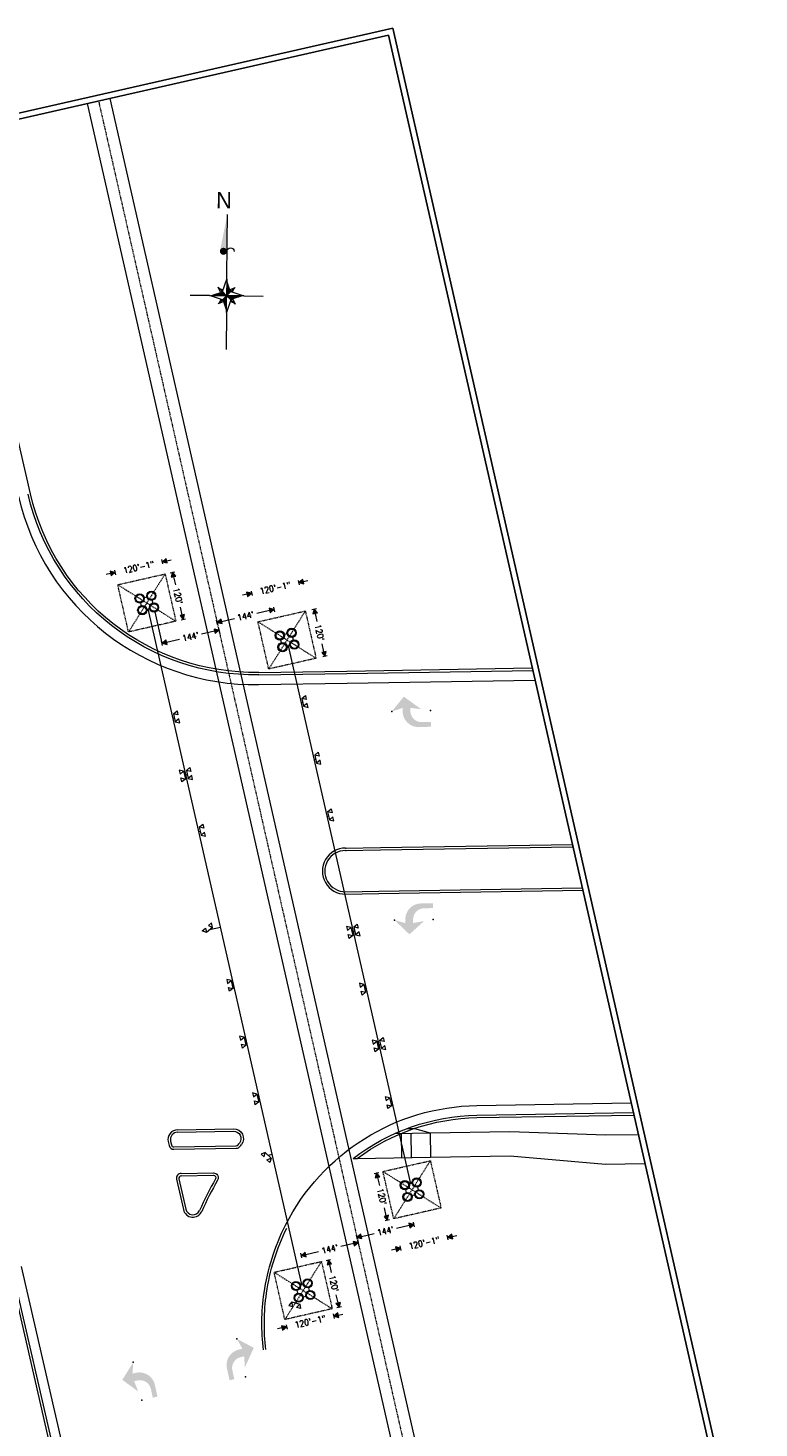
# Model space of a CAD drawing. Header units: feet. Extents: x 2474618 to 2487557, y 495207 to 504443.
# Tile 113 of 158: x 2477706 to 2477856, y 503505 to 503794. Entities that reach past the tile are written whole.
import ezdxf
from ezdxf.enums import TextEntityAlignment as Align

# ---------------------------------------------------------------- set-up
doc = ezdxf.new("R2010")
doc.units = ezdxf.units.FT
doc.header["$MEASUREMENT"] = 0
for name, pattern in [('DGN Style 2', [0.017105, 0.010263, -0.006842]), ('DGN Style 3', [25.340844, 18.100603, -7.240241]), ('DGN Style 4', [0.027369, 0.013684, -0.006842, 0, -0.006842])]:
    doc.linetypes.add(name, pattern=pattern)
for name, color, linetype in [('MT_P_Cells', 7, 'Continuous'), ('PM_P_Cells', 7, 'Continuous'), ('PV_P_Curb', 120, 'Continuous'), ('PV_P_Curb_Ramp', 120, 'Continuous'), ('PV_P_EOP', 7, 'Continuous'), ('PV_P_Walk', 231, 'Continuous')]:
    doc.layers.add(name, color=color, linetype=linetype)
doc.layers.add('MT_P_Cells (Construction)', color=7, linetype='Continuous', lineweight=0)
doc.layers.add('PM_P_Cells (Construction)', color=7, linetype='Continuous', lineweight=13)
doc.styles.add('Style-Monotype Corsiva', font='txt')
doc.styles.add('Style-STANDARD', font='STANDARD.shx')
doc.dimstyles.new('Front Page 2017', dxfattribs={"dimtxt": 0.005208, "dimasz": 0.003906, "dimexe": 0.002604, "dimexo": 0.002604, "dimgap": 0.002604, "dimtad": 0, "dimdec": 0, "dimlfac": 2880.00576, "dimzin": 12, "dimdsep": 46, "dimlunit": 3, "dimtxsty": 'Style-STANDARD', "dimblk": 'ARROW TERMINATOR_1.0', "dimcen": 0, "dimse1": 1, "dimse2": 1, "dimadec": 4, "dimazin": 3, "dimtfac": 1, "dimtdec": 0, "dimtofl": 0, "dimtmove": 0, "dimatfit": 1, "dimldrblk": 'ARROW TERMINATOR_1.0', "dimfxl": 1, "dimtolj": 1, "dimtzin": 12, "dimarcsym": 0})

# ---------------------------------------------------------------- blocks, each defined once
blk = doc.blocks.new('Compas Rose_1')
at = {"lineweight": 0}
h = blk.add_hatch(color=7, dxfattribs=at)
edge = h.paths.add_edge_path()
edge.add_arc((-0.045, 0.565), 0.0455, 0, 360)
at = {"color": 7, "lineweight": 0}
for p, q in [((0, 0.686), (0, 1.033)), ((0, 0.212), (0, 0.686)), ((0.217, 0), (0.463, 0)), ((-0.217, 0), (-0.463, 0)), ((0, -0.212), (0, -0.686))]:
    blk.add_line(p, q, dxfattribs=at)
at = {"color": 7, "lineweight": 0, "flags": 128}
for points in [[(0, 0.212), (0, 0), (-0.054, 0.053)], [(0, 0), (-0.054, -0.053), (-0.217, 0)], [(-0.08, 0.045), (-0.108, 0.106), (-0.054, 0.053)], [(0, 0), (0.054, 0.053), (0.217, 0)], [(0, -0.212), (0, 0), (0.054, -0.053)], [(0.045, 0.079), (0.108, 0.106), (0.054, 0.053)], [(-0.045, -0.079), (-0.108, -0.106), (-0.054, -0.053)], [(0.08, -0.045), (0.108, -0.106), (0.054, -0.053)]]:
    blk.add_lwpolyline(points, close=True, dxfattribs=at)
at = {"color": 7, "lineweight": 0, "extrusion": (0, 0, -1)}
blk.add_arc((-0.045, 0.565), 0.0452, 0, 180, dxfattribs=at)
at = {"color": 7, "lineweight": 0}
for points in [[(0, 1.033), (-0.091, 0.565), (0, 0.565)], [(0, 0), (-0.054, 0.053), (-0.217, 0)], [(0, -0.212), (0, 0), (-0.054, -0.053)], [(0.08, 0.045), (0.108, 0.106), (0.054, 0.053)], [(0.045, -0.079), (0.108, -0.106), (0.054, -0.053)]]:
    blk.add_solid(points, dxfattribs=at)
at = {"color": 7, "lineweight": 0, "extrusion": (0, 0, -1)}
for points in [[(0, 0.212), (0, 0), (-0.054, 0.053)], [(0.045, 0.079), (0.108, 0.106), (0.054, 0.053)], [(0, 0), (-0.054, -0.053), (-0.217, 0)], [(0.08, -0.045), (0.108, -0.106), (0.054, -0.053)]]:
    blk.add_solid(points, dxfattribs=at)
at = {"color": 7, "lineweight": 0, "style": 'Style-Monotype Corsiva'}
blk.add_text('N', height=0.208, dxfattribs=at).set_placement((-0.145, 1.319), align=Align.TOP_LEFT)
blk = doc.blocks.new('Compas Rose')
at = {"color": 7, "lineweight": 0}
blk.add_blockref('Compas Rose_1', (0, 0), dxfattribs=at)
blk = doc.blocks.new('COMPASS ROSE')
at = {"color": 7, "lineweight": 0, "xscale": 0.01713492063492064, "yscale": 0.01713492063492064, "zscale": 0.01713492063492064, "rotation": 329.9999999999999}
blk.add_blockref('Compas Rose', (0, 0), dxfattribs=at)
blk = doc.blocks.new('PMRTP')
at = {"layer": 'PM_P_Cells', "linetype": 'Continuous', "lineweight": 0, "extrusion": (0, 0, -1)}
blk.add_hatch(color=7, dxfattribs=at).paths.add_polyline_path([(5.52, 3.33, 0.418865), (2.24, 0), (2.24, 0), (2.24, -0.67), (0, 0), (2.56, -3), (6.08, -0.33), (3.84, -0.67), (3.84, 0.04, -0.414214), (6.14, 2.33), (8, 2.33), (8, 3.33)])
at = {"layer": 'PM_P_Cells (Construction)', "color": 7, "linetype": 'Continuous', "lineweight": 0}
for p in [(-8, 0), (0, 0)]:
    blk.add_point(p, dxfattribs=at)
blk = doc.blocks.new('PMLFTP_MT')
at = {"layer": 'MT_P_Cells', "linetype": 'Continuous', "lineweight": 0}
blk.add_hatch(color=7, dxfattribs=at).paths.add_polyline_path([(-5.52, -3.33, 0.418865), (-2.24, 0), (-2.24, 0), (-2.24, 0.67), (0, 0), (-3.04, 3), (-6.09, 0.33), (-3.84, 0.67), (-3.84, -0.04, -0.414214), (-6.14, -2.33), (-8, -2.33), (-8, -3.33)])
at = {"layer": 'MT_P_Cells (Construction)', "color": 7, "linetype": 'Continuous', "lineweight": 0}
for p in [(-8, 0), (0, 0)]:
    blk.add_point(p, dxfattribs=at)
blk = doc.blocks.new('ARROW TERMINATOR_1.0')
at = {"linetype": 'Continuous', "lineweight": 0}
blk.add_line((0, 0.5), (0, -0.5), dxfattribs=at)
at = {"linetype": 'Continuous', "lineweight": 0, "flags": 128}
blk.add_lwpolyline([(0, 0), (-0.99, 0.5), (-0.99, -0.5)], close=True, dxfattribs=at)
at = {"linetype": 'Continuous', "lineweight": 0, "extrusion": (0, 0, -1)}
blk.add_solid([(0, 0), (0.99, 0.5), (0.99, -0.5)], dxfattribs=at)
blk = doc.blocks.new('*D837')
at = {"color": 0, "linetype": 'Continuous', "lineweight": 0, "transparency": 16777216}
for p, q in [((2477744.25, 503669.49), (2477741.61, 503668.89)), ((2477734.38, 503667.25), (2477737.02, 503667.85))]:
    blk.add_line(p, q, dxfattribs=at)
at = {"layer": 'Defpoints', "color": 0, "linetype": 'Continuous', "transparency": 16777216}
for p in [(2477732, 503673.47), (2477733.46, 503667.04), (2477746.43, 503664.16)]:
    blk.add_point(p, dxfattribs=at)
at = {"color": 0, "linetype": 'Continuous', "lineweight": 0, "transparency": 16777216, "xscale": 0.9384365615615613, "yscale": 0.9384365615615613, "zscale": 0.9384365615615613}
for p, rotation in [((2477745.17, 503669.7), 12.80635376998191), ((2477733.46, 503667.04), 192.8063537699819)]:
    blk.add_blockref('ARROW TERMINATOR_1.0', p, dxfattribs=dict(at, rotation=rotation))
at = {"color": 0, "linetype": 'Continuous', "lineweight": 0, "transparency": 16777216, "insert": (2477739.31, 503668.37), "char_height": 1.251, "attachment_point": 5, "rotation": 12.8064, "style": 'Style-STANDARD'}
blk.add_mtext("\\A1;144'", dxfattribs=at)
blk = doc.blocks.new('*D838')
at = {"color": 0, "linetype": 'Continuous', "lineweight": 0, "transparency": 16777216}
for p, q in [((2477735.81, 503680.74), (2477736.19, 503679.08)), ((2477737.61, 503672.82), (2477737.24, 503674.49))]:
    blk.add_line(p, q, dxfattribs=at)
at = {"layer": 'Defpoints', "color": 0, "linetype": 'Continuous', "transparency": 16777216}
for p in [(2477734.08, 503681.31), (2477736.29, 503671.56), (2477737.82, 503671.91)]:
    blk.add_point(p, dxfattribs=at)
at = {"color": 0, "linetype": 'Continuous', "lineweight": 0, "transparency": 16777216, "xscale": 0.9384365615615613, "yscale": 0.9384365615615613, "zscale": 0.9384365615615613}
for p, rotation in [((2477735.61, 503681.66), 102.8063537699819), ((2477737.82, 503671.91), 282.8063537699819)]:
    blk.add_blockref('ARROW TERMINATOR_1.0', p, dxfattribs=dict(at, rotation=rotation))
at = {"color": 0, "linetype": 'Continuous', "lineweight": 0, "transparency": 16777216, "insert": (2477736.71, 503676.78), "char_height": 1.251, "attachment_point": 5, "rotation": 282.8064, "style": 'Style-STANDARD'}
blk.add_mtext("\\A1;120'", dxfattribs=at)
blk = doc.blocks.new('*D827')
at = {"color": 0, "linetype": 'Continuous', "lineweight": 0, "transparency": 16777216}
for p, q in [((2477734.42, 503684.03), (2477735.34, 503684.24)), ((2477722.83, 503681.39), (2477721.92, 503681.19))]:
    blk.add_line(p, q, dxfattribs=at)
at = {"layer": 'Defpoints', "color": 0, "linetype": 'Continuous', "transparency": 16777216}
for p in [(2477723.75, 503681.6), (2477734.08, 503681.31), (2477724.32, 503679.09)]:
    blk.add_point(p, dxfattribs=at)
at = {"color": 0, "linetype": 'Continuous', "lineweight": 0, "transparency": 16777216, "xscale": 0.9384365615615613, "yscale": 0.9384365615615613, "zscale": 0.9384365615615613}
for p, rotation in [((2477733.51, 503683.82), 192.8063537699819), ((2477723.75, 503681.6), 12.80635376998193)]:
    blk.add_blockref('ARROW TERMINATOR_1.0', p, dxfattribs=dict(at, rotation=rotation))
at = {"color": 0, "linetype": 'Continuous', "lineweight": 0, "transparency": 16777216, "insert": (2477728.63, 503682.71), "char_height": 1.2512, "attachment_point": 5, "rotation": 12.8064, "style": 'Style-STANDARD'}
blk.add_mtext('\\A1;120\'-1"', dxfattribs=at)
blk = doc.blocks.new('*D828')
at = {"color": 0, "linetype": 'Continuous', "lineweight": 0, "transparency": 16777216}
for p, q in [((2477765, 503673.17), (2477765.38, 503671.5)), ((2477766.8, 503665.25), (2477766.42, 503666.91))]:
    blk.add_line(p, q, dxfattribs=at)
at = {"layer": 'Defpoints', "color": 0, "linetype": 'Continuous', "transparency": 16777216}
for p in [(2477762.98, 503673.67), (2477764.79, 503674.08), (2477765.19, 503663.92)]:
    blk.add_point(p, dxfattribs=at)
at = {"color": 0, "linetype": 'Continuous', "lineweight": 0, "transparency": 16777216, "xscale": 0.9384365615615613, "yscale": 0.9384365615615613, "zscale": 0.9384365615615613}
for p, rotation in [((2477764.79, 503674.08), 102.8063537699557), ((2477767.01, 503664.33), 282.8063537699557)]:
    blk.add_blockref('ARROW TERMINATOR_1.0', p, dxfattribs=dict(at, rotation=rotation))
at = {"color": 0, "linetype": 'Continuous', "lineweight": 0, "transparency": 16777216, "insert": (2477765.9, 503669.21), "char_height": 1.251, "attachment_point": 5, "rotation": 282.8064, "style": 'Style-STANDARD'}
blk.add_mtext("\\A1;120'", dxfattribs=at)
blk = doc.blocks.new('*D829')
at = {"color": 0, "linetype": 'Continuous', "lineweight": 0, "transparency": 16777216}
for p, q in [((2477762.56, 503679.74), (2477763.47, 503679.95)), ((2477750.97, 503677.11), (2477750.06, 503676.9))]:
    blk.add_line(p, q, dxfattribs=at)
at = {"layer": 'Defpoints', "color": 0, "linetype": 'Continuous', "transparency": 16777216}
for p in [(2477751.89, 503677.32), (2477762.98, 503673.67), (2477753.22, 503671.45)]:
    blk.add_point(p, dxfattribs=at)
at = {"color": 0, "linetype": 'Continuous', "lineweight": 0, "transparency": 16777216, "xscale": 0.9384365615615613, "yscale": 0.9384365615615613, "zscale": 0.9384365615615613}
for p, rotation in [((2477761.64, 503679.53), 192.8063537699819), ((2477751.89, 503677.32), 12.80635376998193)]:
    blk.add_blockref('ARROW TERMINATOR_1.0', p, dxfattribs=dict(at, rotation=rotation))
at = {"color": 0, "linetype": 'Continuous', "lineweight": 0, "transparency": 16777216, "insert": (2477756.76, 503678.43), "char_height": 1.2512, "attachment_point": 5, "rotation": 12.8064, "style": 'Style-STANDARD'}
blk.add_mtext('\\A1;120\'-1"', dxfattribs=at)
blk = doc.blocks.new('*D830')
at = {"color": 0, "linetype": 'Continuous', "lineweight": 0, "transparency": 16777216}
for p, q in [((2477777.85, 503556.89), (2477778.23, 503555.23)), ((2477779.65, 503548.97), (2477779.27, 503550.64))]:
    blk.add_line(p, q, dxfattribs=at)
at = {"layer": 'Defpoints', "color": 0, "linetype": 'Continuous', "transparency": 16777216}
for p in [(2477778.98, 503558.11), (2477779.86, 503548.06), (2477781.2, 503548.36)]:
    blk.add_point(p, dxfattribs=at)
at = {"color": 0, "linetype": 'Continuous', "lineweight": 0, "transparency": 16777216, "xscale": 0.9384365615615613, "yscale": 0.9384365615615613, "zscale": 0.9384365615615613}
for p, rotation in [((2477777.64, 503557.81), 102.8063537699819), ((2477779.86, 503548.06), 282.8063537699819)]:
    blk.add_blockref('ARROW TERMINATOR_1.0', p, dxfattribs=dict(at, rotation=rotation))
at = {"color": 0, "linetype": 'Continuous', "lineweight": 0, "transparency": 16777216, "insert": (2477778.75, 503552.93), "char_height": 1.251, "attachment_point": 5, "rotation": 282.8064, "style": 'Style-STANDARD'}
blk.add_mtext("\\A1;120'", dxfattribs=at)
blk = doc.blocks.new('*D831')
at = {"color": 0, "linetype": 'Continuous', "lineweight": 0, "transparency": 16777216}
for p, q in [((2477793.25, 503544.71), (2477794.17, 503544.92)), ((2477781.66, 503542.08), (2477780.75, 503541.87))]:
    blk.add_line(p, q, dxfattribs=at)
at = {"layer": 'Defpoints', "color": 0, "linetype": 'Continuous', "transparency": 16777216}
for p in [(2477781.2, 503548.36), (2477790.96, 503550.58), (2477782.58, 503542.29)]:
    blk.add_point(p, dxfattribs=at)
at = {"color": 0, "linetype": 'Continuous', "lineweight": 0, "transparency": 16777216, "xscale": 0.9384365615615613, "yscale": 0.9384365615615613, "zscale": 0.9384365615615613}
for p, rotation in [((2477792.34, 503544.5), 192.8063537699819), ((2477782.58, 503542.29), 12.80635376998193)]:
    blk.add_blockref('ARROW TERMINATOR_1.0', p, dxfattribs=dict(at, rotation=rotation))
at = {"color": 0, "linetype": 'Continuous', "lineweight": 0, "transparency": 16777216, "insert": (2477787.46, 503543.39), "char_height": 1.2512, "attachment_point": 5, "rotation": 12.8064, "style": 'Style-STANDARD'}
blk.add_mtext('\\A1;120\'-1"', dxfattribs=at)
blk = doc.blocks.new('*D832')
at = {"color": 0, "linetype": 'Continuous', "lineweight": 0, "transparency": 16777216}
for p, q in [((2477767.94, 503538.96), (2477768.32, 503537.3)), ((2477769.74, 503531.04), (2477769.36, 503532.71))]:
    blk.add_line(p, q, dxfattribs=at)
at = {"layer": 'Defpoints', "color": 0, "linetype": 'Continuous', "transparency": 16777216}
for p in [(2477766.3, 503539.55), (2477768.52, 503529.8), (2477769.95, 503530.12)]:
    blk.add_point(p, dxfattribs=at)
at = {"color": 0, "linetype": 'Continuous', "lineweight": 0, "transparency": 16777216, "xscale": 0.9384365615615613, "yscale": 0.9384365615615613, "zscale": 0.9384365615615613}
for p, rotation in [((2477767.73, 503539.88), 102.8063537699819), ((2477769.95, 503530.12), 282.8063537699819)]:
    blk.add_blockref('ARROW TERMINATOR_1.0', p, dxfattribs=dict(at, rotation=rotation))
at = {"color": 0, "linetype": 'Continuous', "lineweight": 0, "transparency": 16777216, "insert": (2477768.84, 503535), "char_height": 1.251, "attachment_point": 5, "rotation": 282.8064, "style": 'Style-STANDARD'}
blk.add_mtext("\\A1;120'", dxfattribs=at)
blk = doc.blocks.new('*D833')
at = {"color": 0, "linetype": 'Continuous', "lineweight": 0, "transparency": 16777216}
for p, q in [((2477769.78, 503528.49), (2477770.69, 503528.69)), ((2477758.19, 503525.85), (2477757.27, 503525.64))]:
    blk.add_line(p, q, dxfattribs=at)
at = {"layer": 'Defpoints', "color": 0, "linetype": 'Continuous', "transparency": 16777216}
for p in [(2477768.52, 503529.8), (2477758.76, 503527.58), (2477759.1, 503526.06)]:
    blk.add_point(p, dxfattribs=at)
at = {"color": 0, "linetype": 'Continuous', "lineweight": 0, "transparency": 16777216, "xscale": 0.9384365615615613, "yscale": 0.9384365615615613, "zscale": 0.9384365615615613}
for p, rotation in [((2477768.86, 503528.28), 192.8063537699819), ((2477759.1, 503526.06), 12.80635376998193)]:
    blk.add_blockref('ARROW TERMINATOR_1.0', p, dxfattribs=dict(at, rotation=rotation))
at = {"color": 0, "linetype": 'Continuous', "lineweight": 0, "transparency": 16777216, "insert": (2477763.98, 503527.17), "char_height": 1.2512, "attachment_point": 5, "rotation": 12.8064, "style": 'Style-STANDARD'}
blk.add_mtext('\\A1;120\'-1"', dxfattribs=at)
blk = doc.blocks.new('*D834')
at = {"color": 0, "linetype": 'Continuous', "lineweight": 0, "transparency": 16777216}
for p, q in [((2477745.72, 503671.52), (2477748.36, 503672.12)), ((2477755.59, 503673.76), (2477752.95, 503673.16))]:
    blk.add_line(p, q, dxfattribs=at)
at = {"layer": 'Defpoints', "color": 0, "linetype": 'Continuous', "transparency": 16777216}
for p in [(2477756.39, 503674.48), (2477756.51, 503673.97), (2477744.69, 503671.81)]:
    blk.add_point(p, dxfattribs=at)
at = {"color": 0, "linetype": 'Continuous', "lineweight": 0, "transparency": 16777216, "xscale": 0.9384365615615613, "yscale": 0.9384365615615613, "zscale": 0.9384365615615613}
for p, rotation in [((2477756.51, 503673.97), 12.80635376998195), ((2477744.8, 503671.31), 192.8063537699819)]:
    blk.add_blockref('ARROW TERMINATOR_1.0', p, dxfattribs=dict(at, rotation=rotation))
at = {"color": 0, "linetype": 'Continuous', "lineweight": 0, "transparency": 16777216, "insert": (2477750.65, 503672.64), "char_height": 1.251, "attachment_point": 5, "rotation": 12.8064, "style": 'Style-STANDARD'}
blk.add_mtext("\\A1;144'", dxfattribs=at)
blk = doc.blocks.new('*D835')
at = {"color": 0, "linetype": 'Continuous', "lineweight": 0, "transparency": 16777216}
for p, q in [((2477774.54, 503544.72), (2477777.18, 503545.32)), ((2477784.41, 503546.96), (2477781.77, 503546.36))]:
    blk.add_line(p, q, dxfattribs=at)
at = {"layer": 'Defpoints', "color": 0, "linetype": 'Continuous', "transparency": 16777216}
for p in [(2477785.33, 503547.17), (2477785.77, 503545.24), (2477774.06, 503542.58)]:
    blk.add_point(p, dxfattribs=at)
at = {"color": 0, "linetype": 'Continuous', "lineweight": 0, "transparency": 16777216, "xscale": 0.9384365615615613, "yscale": 0.9384365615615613, "zscale": 0.9384365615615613}
for p, rotation in [((2477773.62, 503544.51), 192.8063537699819), ((2477785.33, 503547.17), 12.80635376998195)]:
    blk.add_blockref('ARROW TERMINATOR_1.0', p, dxfattribs=dict(at, rotation=rotation))
at = {"color": 0, "linetype": 'Continuous', "lineweight": 0, "transparency": 16777216, "insert": (2477779.48, 503545.84), "char_height": 1.251, "attachment_point": 5, "rotation": 12.8064, "style": 'Style-STANDARD'}
blk.add_mtext("\\A1;144'", dxfattribs=at)
blk = doc.blocks.new('*D836')
at = {"color": 0, "linetype": 'Continuous', "lineweight": 0, "transparency": 16777216}
for p, q in [((2477772.95, 503543.24), (2477770.31, 503542.64)), ((2477763.08, 503541), (2477765.72, 503541.6))]:
    blk.add_line(p, q, dxfattribs=at)
at = {"layer": 'Defpoints', "color": 0, "linetype": 'Continuous', "transparency": 16777216}
for p in [(2477772.48, 503549.55), (2477760.77, 503546.89), (2477762.16, 503540.79)]:
    blk.add_point(p, dxfattribs=at)
at = {"color": 0, "linetype": 'Continuous', "lineweight": 0, "transparency": 16777216, "xscale": 0.9384365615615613, "yscale": 0.9384365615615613, "zscale": 0.9384365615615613}
for p, rotation in [((2477773.86, 503543.45), 12.80635376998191), ((2477762.16, 503540.79), 192.8063537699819)]:
    blk.add_blockref('ARROW TERMINATOR_1.0', p, dxfattribs=dict(at, rotation=rotation))
at = {"color": 0, "linetype": 'Continuous', "lineweight": 0, "transparency": 16777216, "insert": (2477768.01, 503542.12), "char_height": 1.251, "attachment_point": 5, "rotation": 12.8064, "style": 'Style-STANDARD'}
blk.add_mtext("\\A1;144'", dxfattribs=at)

msp = doc.modelspace()

# ---------------------------------------------------------------- hatches: boundary and pattern name
at = {"linetype": 'Continuous', "lineweight": 0}
h = msp.add_hatch(color=7, dxfattribs=at)
edge = h.paths.add_edge_path(flags=0)
edge.add_arc((2477762.4373, 503654.8399), 0.1095, 0, 360)
h = msp.add_hatch(color=7, dxfattribs=at)
edge = h.paths.add_edge_path(flags=0)
edge.add_arc((2477735.9988, 503651.6487), 0.1095, 0, 360)
h = msp.add_hatch(color=7, dxfattribs=at)
edge = h.paths.add_edge_path(flags=0)
edge.add_arc((2477765.0969, 503643.1396), 0.1095, 0, 360)
h = msp.add_hatch(color=7, dxfattribs=at)
edge = h.paths.add_edge_path(flags=0)
edge.add_arc((2477738.0638, 503639.83), 0.1095, 0, 360)
h = msp.add_hatch(color=7, dxfattribs=at)
edge = h.paths.add_edge_path(flags=0)
edge.add_arc((2477738.6548, 503639.9644), 0.1095, 0, 360)
h = msp.add_hatch(color=7, dxfattribs=at)
edge = h.paths.add_edge_path(flags=0)
edge.add_arc((2477767.7565, 503631.4393), 0.1095, 0, 360)
h = msp.add_hatch(color=7, dxfattribs=at)
edge = h.paths.add_edge_path(flags=0)
edge.add_arc((2477741.3108, 503628.2801), 0.1095, 0, 360)
h = msp.add_hatch(color=7, dxfattribs=at)
edge = h.paths.add_edge_path(flags=0)
edge.add_arc((2477743.2237, 503607.9054), 0.1095, 0, 360)
h = msp.add_hatch(color=7, dxfattribs=at)
edge = h.paths.add_edge_path(flags=0)
edge.add_arc((2477745.5131, 503608.4258), 0.1095, 0, 360)
h = msp.add_hatch(color=7, dxfattribs=at)
edge = h.paths.add_edge_path(flags=0)
edge.add_arc((2477772.5599, 503607.5735), 0.1095, 0, 360)
h = msp.add_hatch(color=7, dxfattribs=at)
edge = h.paths.add_edge_path(flags=0)
edge.add_arc((2477773.151, 503607.7079), 0.1095, 0, 360)
h = msp.add_hatch(color=7, dxfattribs=at)
edge = h.paths.add_edge_path(flags=0)
edge.add_arc((2477747.8772, 503596.6583), 0.1095, 0, 360)
h = msp.add_hatch(color=7, dxfattribs=at)
edge = h.paths.add_edge_path(flags=0)
edge.add_arc((2477775.2195, 503595.8732), 0.1095, 0, 360)
h = msp.add_hatch(color=7, dxfattribs=at)
edge = h.paths.add_edge_path(flags=0)
edge.add_arc((2477750.5368, 503584.958), 0.1095, 0, 360)
h = msp.add_hatch(color=7, dxfattribs=at)
edge = h.paths.add_edge_path(flags=0)
edge.add_arc((2477777.8792, 503584.1729), 0.1095, 0, 360)
h = msp.add_hatch(color=7, dxfattribs=at)
edge = h.paths.add_edge_path(flags=0)
edge.add_arc((2477778.4702, 503584.3072), 0.1095, 0, 360)
h = msp.add_hatch(color=7, dxfattribs=at)
edge = h.paths.add_edge_path(flags=0)
edge.add_arc((2477753.1964, 503573.2577), 0.1095, 0, 360)
h = msp.add_hatch(color=7, dxfattribs=at)
edge = h.paths.add_edge_path(flags=0)
edge.add_arc((2477780.5388, 503572.4725), 0.1095, 0, 360)
h = msp.add_hatch(color=7, dxfattribs=at)
edge = h.paths.add_edge_path(flags=0)
edge.add_arc((2477755.3317, 503561.4382), 0.1095, 0, 360)
h = msp.add_hatch(color=7, dxfattribs=at)
edge = h.paths.add_edge_path(flags=0)
edge.add_arc((2477761.0101, 503530.9848), 0.1095, 0, 360)

# ---------------------------------------------------------------- linework, layer by layer
at = {"color": 7, "linetype": 'DGN Style 4', "lineweight": 0}
msp.add_line((2477720.368, 503778.7959), (2477795.2519, 503449.3626), dxfattribs=at)
at = {"linetype": 'DGN Style 2', "lineweight": 0}
for p, q in [((2477734.0762, 503681.3106), (2477726.5357, 503669.3411)), ((2477724.3191, 503679.0927), (2477736.2929, 503671.5591)), ((2477762.9763, 503673.6703), (2477755.4358, 503661.7008)), ((2477753.2191, 503671.4523), (2477765.1929, 503663.9187)), ((2477788.7393, 503560.3298), (2477781.1988, 503548.3603)), ((2477778.9821, 503558.1118), (2477790.9559, 503550.5782)), ((2477766.2988, 503539.5505), (2477758.7582, 503527.581)), ((2477756.5416, 503537.3326), (2477768.5154, 503529.7989))]:
    msp.add_line(p, q, dxfattribs=at)
at = {"linetype": 'Continuous', "lineweight": 0}
for p, q in [((2477729.03, 503675.3369), (2477729.1602, 503674.7644)), ((2477729.7445, 503676.4717), (2477730.317, 503676.6018)), ((2477731.5819, 503675.3149), (2477731.4517, 503675.8874)), ((2477730.295, 503674.05), (2477730.8674, 503674.1801)), ((2477762.2543, 503534.7768), (2477730.5812, 503674.115)), ((2477758.0609, 503667.1236), (2477757.9308, 503667.6961)), ((2477759.2177, 503668.961), (2477758.6452, 503668.8309)), ((2477759.7682, 503666.5393), (2477759.1957, 503666.4092)), ((2477784.6948, 503555.5561), (2477759.4819, 503666.4742)), ((2477760.3525, 503668.2466), (2477760.4826, 503667.6741)), ((2477745.5131, 503608.4258), (2477743.2237, 503607.9054)), ((2477783.8243, 503553.7838), (2477783.6942, 503554.3563)), ((2477784.9811, 503555.6212), (2477784.4086, 503555.491)), ((2477786.1159, 503554.9067), (2477786.246, 503554.3342)), ((2477785.5316, 503553.1995), (2477784.9591, 503553.0693)), ((2477761.2536, 503533.577), (2477761.3838, 503533.0045)), ((2477761.9681, 503534.7117), (2477762.5406, 503534.8419)), ((2477763.8055, 503533.555), (2477763.6753, 503534.1274)), ((2477762.5186, 503532.29), (2477763.091, 503532.4202))]:
    msp.add_line(p, q, dxfattribs=at)
at = {"linetype": 'DGN Style 3', "lineweight": 0}
msp.add_line((2477733.4631, 503667.039), (2477732.0022, 503673.4657), dxfattribs=at)
at = {"color": 7, "linetype": 'Continuous', "lineweight": 0}
for p, q in [((2477762.1418, 503654.7727), (2477762.4373, 503654.8399)), ((2477762.253, 503655.6508), (2477762.6216, 503654.029)), ((2477735.8145, 503652.4596), (2477736.1832, 503650.8378)), ((2477735.7033, 503651.5815), (2477735.9988, 503651.6487)), ((2477764.9126, 503643.9505), (2477765.2813, 503642.3287)), ((2477737.8795, 503640.6409), (2477738.2481, 503639.0192)), ((2477738.4705, 503640.7753), (2477738.8391, 503639.1535)), ((2477764.8014, 503643.0724), (2477765.0969, 503643.1396)), ((2477738.3593, 503639.8972), (2477738.0638, 503639.83)), ((2477738.3593, 503639.8972), (2477738.6548, 503639.9644)), ((2477767.5722, 503632.2501), (2477767.9409, 503630.6284)), ((2477741.1265, 503629.091), (2477741.4951, 503627.4692)), ((2477767.461, 503631.3721), (2477767.7565, 503631.4393)), ((2477741.0153, 503628.2129), (2477741.3108, 503628.2801)), ((2477743.8643, 503608.4357), (2477742.5832, 503607.3752)), ((2477772.3756, 503608.3844), (2477772.7442, 503606.7626)), ((2477772.8554, 503607.6407), (2477772.5599, 503607.5735)), ((2477772.8554, 503607.6407), (2477773.151, 503607.7079)), ((2477772.9666, 503608.5187), (2477773.3353, 503606.897)), ((2477747.6929, 503597.4692), (2477748.0615, 503595.8474)), ((2477748.1727, 503596.7255), (2477747.8772, 503596.6583)), ((2477775.0352, 503596.6841), (2477775.4039, 503595.0623)), ((2477775.5151, 503595.9404), (2477775.2195, 503595.8732)), ((2477750.3525, 503585.7689), (2477750.7211, 503584.1471)), ((2477750.8323, 503585.0252), (2477750.5368, 503584.958)), ((2477777.6948, 503584.9837), (2477778.0635, 503583.362)), ((2477778.1747, 503584.24), (2477777.8792, 503584.1729)), ((2477778.1747, 503584.24), (2477778.4702, 503584.3072)), ((2477778.2859, 503585.1181), (2477778.6545, 503583.4963)), ((2477753.0121, 503574.0685), (2477753.3807, 503572.4468)), ((2477753.4919, 503573.3248), (2477753.1964, 503573.2577)), ((2477780.3544, 503573.2834), (2477780.7231, 503571.6617)), ((2477780.8343, 503572.5397), (2477780.5388, 503572.4725)), ((2477754.7173, 503561.9986), (2477755.946, 503560.8778)), ((2477756.1515, 503561.6245), (2477755.3317, 503561.4382)), ((2477760.207, 503531.2008), (2477761.8131, 503530.7688)), ((2477761.0888, 503531.2775), (2477761.0101, 503530.9848))]:
    msp.add_line(p, q, dxfattribs=at)
at = {"flags": 128}
for points in [[(2477781.0321, 503793.8687), (2477856.4707, 503461.9951), (2477641.7289, 503413.1819), (2477566.2904, 503745.0556)], [(2477567.7878, 503744.1128), (2477642.6717, 503414.6794), (2477854.9732, 503462.9379), (2477780.0894, 503792.3713)]]:
    msp.add_lwpolyline(points, close=True, dxfattribs=at)
at = {"color": 7, "lineweight": 13, "flags": 128}
for points in [[(2477722.6659, 503779.3183), (2477797.5498, 503449.8849)], [(2477792.954, 503448.8402), (2477718.0701, 503778.2736)]]:
    msp.add_lwpolyline(points, dxfattribs=at)
at = {"linetype": 'DGN Style 2', "lineweight": 0, "flags": 128}
for points in [[(2477734.0762, 503681.3106), (2477736.2929, 503671.5591), (2477726.5357, 503669.3411), (2477724.3191, 503679.0927)], [(2477762.9763, 503673.6703), (2477765.1929, 503663.9187), (2477755.4358, 503661.7008), (2477753.2191, 503671.4523)], [(2477788.7393, 503560.3298), (2477790.9559, 503550.5782), (2477781.1988, 503548.3603), (2477778.9821, 503558.1118)], [(2477766.2988, 503539.5505), (2477768.5154, 503529.7989), (2477758.7582, 503527.581), (2477756.5416, 503537.3326)]]:
    msp.add_lwpolyline(points, close=True, dxfattribs=at)
at = {"color": 7, "linetype": 'Continuous', "lineweight": 0, "flags": 128}
for points in [[(2477762.253, 503655.6508), (2477762.9785, 503656.2461), (2477763.1645, 503655.4276)], [(2477735.8145, 503652.4596), (2477736.54, 503653.0549), (2477736.726, 503652.2364)], [(2477762.6216, 503654.029), (2477763.5332, 503653.8058), (2477763.3471, 503654.6243)], [(2477736.1832, 503650.8378), (2477737.0947, 503650.6146), (2477736.9086, 503651.4331)], [(2477764.9126, 503643.9505), (2477765.6381, 503644.5458), (2477765.8241, 503643.7273)], [(2477737.8795, 503640.6409), (2477736.9679, 503640.8641), (2477737.154, 503640.0456)], [(2477738.4705, 503640.7753), (2477739.196, 503641.3706), (2477739.382, 503640.5521)], [(2477765.2813, 503642.3287), (2477766.1928, 503642.1055), (2477766.0067, 503642.924)], [(2477738.2481, 503639.0192), (2477737.5226, 503638.4239), (2477737.3366, 503639.2424)], [(2477738.8391, 503639.1535), (2477739.7507, 503638.9303), (2477739.5646, 503639.7488)], [(2477767.5722, 503632.2501), (2477768.2977, 503632.8454), (2477768.4838, 503632.0269)], [(2477741.1265, 503629.091), (2477741.8519, 503629.6863), (2477742.038, 503628.8678)], [(2477767.9409, 503630.6284), (2477768.8524, 503630.4052), (2477768.6663, 503631.2237)], [(2477741.4951, 503627.4692), (2477742.4066, 503627.246), (2477742.2206, 503628.0645)], [(2477743.8643, 503608.4357), (2477743.6524, 503609.3499), (2477743.0058, 503608.8146)], [(2477772.3756, 503608.3844), (2477771.4641, 503608.6076), (2477771.6501, 503607.7891)], [(2477772.9666, 503608.5187), (2477773.6921, 503609.114), (2477773.8782, 503608.2955)], [(2477742.5832, 503607.3752), (2477741.7246, 503607.7541), (2477742.3712, 503608.2894)], [(2477772.7442, 503606.7626), (2477772.0188, 503606.1673), (2477771.8327, 503606.9858)], [(2477773.3353, 503606.897), (2477774.2468, 503606.6738), (2477774.0608, 503607.4923)], [(2477747.6929, 503597.4692), (2477746.7813, 503597.6924), (2477746.9674, 503596.8739)], [(2477748.0615, 503595.8474), (2477747.336, 503595.2521), (2477747.15, 503596.0706)], [(2477775.0352, 503596.6841), (2477774.1237, 503596.9073), (2477774.3097, 503596.0888)], [(2477775.4039, 503595.0623), (2477774.6784, 503594.467), (2477774.4923, 503595.2855)], [(2477750.3525, 503585.7689), (2477749.4409, 503585.9921), (2477749.627, 503585.1736)], [(2477778.2859, 503585.1181), (2477779.0113, 503585.7134), (2477779.1974, 503584.8949)], [(2477750.7211, 503584.1471), (2477749.9956, 503583.5518), (2477749.8096, 503584.3703)], [(2477777.6948, 503584.9837), (2477776.7833, 503585.2069), (2477776.9694, 503584.3884)], [(2477778.0635, 503583.362), (2477777.338, 503582.7667), (2477777.1519, 503583.5852)], [(2477778.6545, 503583.4963), (2477779.566, 503583.2731), (2477779.38, 503584.0916)], [(2477753.0121, 503574.0685), (2477752.1006, 503574.2917), (2477752.2866, 503573.4732)], [(2477753.3807, 503572.4468), (2477752.6553, 503571.8515), (2477752.4692, 503572.67)], [(2477780.3544, 503573.2834), (2477779.4429, 503573.5066), (2477779.629, 503572.6881)], [(2477780.7231, 503571.6617), (2477779.9976, 503571.0664), (2477779.8116, 503571.8849)], [(2477754.7173, 503561.9986), (2477753.8416, 503561.6613), (2477754.4617, 503561.0956)], [(2477755.946, 503560.8778), (2477755.6904, 503559.9748), (2477755.0703, 503560.5405)], [(2477760.207, 503531.2008), (2477759.5838, 503530.4992), (2477760.3943, 503530.2812)], [(2477761.8131, 503530.7688), (2477762.0004, 503529.8493), (2477761.1898, 503530.0673)]]:
    msp.add_lwpolyline(points, close=True, dxfattribs=at)
at = {"color": 7, "linetype": 'Continuous', "lineweight": 0}
for centre, radius in [((2477728.8199, 503676.2615), 0.9482), ((2477728.8199, 503676.2615), 0.7814), ((2477731.2416, 503676.812), 0.9482), ((2477731.2416, 503676.812), 0.7814), ((2477731.7921, 503674.3903), 0.9482), ((2477731.7921, 503674.3903), 0.7814), ((2477729.3703, 503673.8398), 0.9482), ((2477729.3703, 503673.8398), 0.7814), ((2477757.7206, 503668.6207), 0.9482), ((2477757.7206, 503668.6207), 0.7814), ((2477760.1423, 503669.1712), 0.9482), ((2477760.1423, 503669.1712), 0.7814), ((2477758.2711, 503666.199), 0.9482), ((2477758.2711, 503666.199), 0.7814), ((2477760.6928, 503666.7495), 0.9482), ((2477760.6928, 503666.7495), 0.7814), ((2477785.9057, 503555.8313), 0.9482), ((2477785.9057, 503555.8313), 0.7814), ((2477783.484, 503555.2809), 0.9482), ((2477783.484, 503555.2809), 0.7814), ((2477784.0345, 503552.8592), 0.9482), ((2477786.4562, 503553.4096), 0.9482), ((2477786.4562, 503553.4096), 0.7814), ((2477784.0345, 503552.8592), 0.7814), ((2477761.0435, 503534.5016), 0.9482), ((2477761.0435, 503534.5016), 0.7814), ((2477763.4652, 503535.0521), 0.9482), ((2477763.4652, 503535.0521), 0.7814), ((2477764.0157, 503532.6303), 0.9482), ((2477761.5939, 503532.0799), 0.9482), ((2477761.5939, 503532.0799), 0.7814), ((2477764.0157, 503532.6303), 0.7814)]:
    msp.add_circle(centre, radius, dxfattribs=at)
at = {"layer": 'PV_P_Curb', "color": 7, "lineweight": 0}
for p, q in [((2477706.3121, 503697.8489), (2477689.3203, 503771.7385)), ((2477753.3854, 503660.9966), (2477771.5396, 503661.2935)), ((2477753.3936, 503660.4967), (2477771.5463, 503660.7935)), ((2477771.5396, 503661.2935), (2477809.7428, 503661.9182)), ((2477771.5463, 503660.7935), (2477809.8561, 503661.4199)), ((2477771.2456, 503624.7886), (2477778.4935, 503624.9071)), ((2477771.2456, 503624.7886), (2477771.4021, 503624.7912)), ((2477771.2491, 503624.2885), (2477778.5017, 503624.4071)), ((2477771.2538, 503624.2886), (2477771.4088, 503624.2912)), ((2477778.4936, 503624.8985), (2477818.0109, 503625.5446)), ((2477778.5018, 503624.3985), (2477818.1242, 503625.0463)), ((2477771.2399, 503615.7864), (2477778.1472, 503615.8993)), ((2477771.2404, 503615.2863), (2477778.1539, 503615.3993)), ((2477778.1473, 503615.8906), (2477820.0496, 503616.5758)), ((2477778.1541, 503615.3906), (2477820.1629, 503616.0775)), ((2477798.3315, 503569.7096), (2477830.583, 503570.2369)), ((2477798.3397, 503569.2096), (2477830.6962, 503569.7386)), ((2477736.6329, 503566.7002), (2477748.1908, 503566.8892)), ((2477736.641, 503566.2003), (2477748.199, 503566.3892)), ((2477734.7136, 503564.2637), (2477734.8914, 503563.4687)), ((2477735.2016, 503564.3728), (2477735.3794, 503563.5779)), ((2477735.8756, 503563.187), (2477748.7347, 503563.3973)), ((2477735.8837, 503562.687), (2477748.7429, 503562.8973)), ((2477736.9399, 503556.6017), (2477738.3352, 503550.3641)), ((2477737.4115, 503557.7108), (2477744.0273, 503557.819)), ((2477737.4197, 503557.2108), (2477744.0355, 503557.319)), ((2477736.4519, 503556.4925), (2477737.8472, 503550.2549)), ((2477726.0439, 503433.6308), (2477702.0537, 503537.9351)), ((2477726.5315, 503433.7417), (2477702.541, 503538.0472))]:
    msp.add_line(p, q, dxfattribs=at)
at = {"layer": 'PV_P_Curb', "color": 7, "lineweight": 0, "extrusion": (0, 0, -1)}
for centre, radius, start, end in [((-2477752.6087, 503708.4953), 48.0051, 269.063231, 347.049344), ((-2477752.6087, 503708.4953), 47.505, 269.063231, 347.049344), ((-2477799.0346, 503526.7108), 43.0045, 52.415987, 89.063231), ((-2477799.0346, 503526.7108), 42.5045, 53.331939, 89.063231), ((-2477748.2235, 503564.8893), 2.0002, 89.063231, 217.358798), ((-2477748.2235, 503564.8893), 1.5002, 89.063231, 217.358798), ((-2477804.6639, 503521.8016), 69.5073, 36.963268, 37.358798), ((-2477804.6639, 503521.8016), 69.0073, 36.963268, 37.358798), ((-2477744.0437, 503556.819), 1.0001, 89.063231, 210.012954), ((-2477744.0437, 503556.819), 0.5001, 89.063231, 210.012954), ((-2477799.0346, 503526.7108), 44.5047, 8.134574, 26.327372), ((-2477799.0346, 503526.7108), 44.5047, 353.11779, 8.134574)]:
    msp.add_arc(centre, radius, start, end, dxfattribs=at)
at = {"layer": 'PV_P_Curb', "color": 7, "lineweight": 0}
for centre, radius, start, end in [((2477771.236, 503620.0375), 4.7511, 89.883943, 270.052727), ((2477771.236, 503620.0375), 4.251, 89.883943, 270.052727), ((2477736.6656, 503564.7003), 2.0002, 90.936769, 192.608914), ((2477736.6656, 503564.7003), 1.5002, 90.936769, 192.608914), ((2477735.8674, 503563.687), 1.0001, 192.608914, 270.936769), ((2477735.8674, 503563.687), 0.5001, 192.608914, 270.936769), ((2477748.7265, 503563.8973), 0.5001, 270.936769, 323.036732), ((2477748.7265, 503563.8973), 1.0001, 270.936769, 323.036732), ((2477737.4279, 503556.7109), 1.0001, 90.936769, 192.608914), ((2477737.4279, 503556.7109), 0.5001, 90.936769, 192.608914), ((2477804.6639, 503521.8016), 69.5073, 149.987046, 155.992434), ((2477804.6639, 503521.8016), 69.0073, 149.987046, 155.992434), ((2477739.7992, 503550.6915), 2.0002, 192.608914, 335.992434), ((2477739.7992, 503550.6915), 1.5002, 192.608914, 335.992434)]:
    msp.add_arc(centre, radius, start, end, dxfattribs=at)
at = {"layer": 'PV_P_Curb_Ramp', "color": 7, "lineweight": 0}
for p, q in [((2477781.3966, 503565.9318), (2477788.7046, 503566.0513)), ((2477782.7048, 503565.9532), (2477782.7865, 503560.9534)), ((2477783.9246, 503566.9734), (2477785.4886, 503566.999)), ((2477784.7047, 503565.9859), (2477784.7865, 503560.9861)), ((2477788.7046, 503566.0513), (2477788.7864, 503561.0515))]:
    msp.add_line(p, q, dxfattribs=at)
at = {"layer": 'PV_P_Curb_Ramp', "color": 7, "lineweight": 0, "flags": 128}
for points in [[(2477783.9246, 503566.9734), (2477785.4886, 503566.999), (2477788.7046, 503566.0513)], [(2477772.8051, 503560.7901), (2477773.6518, 503560.804), (2477788.7864, 503561.0515)]]:
    msp.add_lwpolyline(points, dxfattribs=at)
at = {"layer": 'PV_P_EOP', "color": 7, "lineweight": 0}
for p, q in [((2477753.4263, 503658.4967), (2477771.5731, 503658.7934)), ((2477771.5731, 503658.7934), (2477810.3091, 503659.4268)), ((2477798.2988, 503571.7095), (2477830.1299, 503572.23))]:
    msp.add_line(p, q, dxfattribs=at)
at = {"layer": 'PV_P_EOP', "color": 7, "lineweight": 0, "flags": 128}
msp.add_lwpolyline([(2477728.482, 503434.185), (2477704.4904, 503538.4955)], dxfattribs=at)
at = {"layer": 'PV_P_EOP', "color": 7, "lineweight": 0}
msp.add_arc((2477752.6087, 503708.4953), 50.0053, 192.950656, 270.936769, dxfattribs=at)
at = {"layer": 'PV_P_EOP', "color": 7, "lineweight": 0, "extrusion": (0, 0, -1)}
for start, end in [(26.85564, 89.063231), (8.14087, 26.85564), (353.11779, 8.14087)]:
    msp.add_arc((-2477799.0346, 503526.7108), 45.0047, start, end, dxfattribs=at)
at = {"layer": 'PV_P_Walk', "color": 7, "lineweight": 0}
for p, q in [((2477788.7046, 503566.0513), (2477805.1383, 503566.32)), ((2477805.1383, 503566.32), (2477824.9278, 503565.6434)), ((2477824.9278, 503565.6434), (2477831.6023, 503565.7525)), ((2477788.7864, 503561.0515), (2477805.2201, 503561.3202)), ((2477805.2201, 503561.3202), (2477824.8481, 503559.6406)), ((2477824.8481, 503559.6406), (2477832.9614, 503559.7733))]:
    msp.add_line(p, q, dxfattribs=at)

# ---------------------------------------------------------------- block references
at = {"color": 7, "lineweight": 0, "xscale": 945.8258258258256, "yscale": 945.8258258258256, "zscale": 945.8258258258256, "rotation": 29.49736739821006}
msp.add_blockref('COMPASS ROSE', (2477746.7587, 503738.6709), dxfattribs=at)
at = {"layer": 'MT_P_Cells', "color": 7, "linetype": 'Continuous', "lineweight": 0, "xscale": 1.000105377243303, "yscale": 1.000105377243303, "zscale": 1.000105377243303}
for p, rotation in [((2477781.344, 503609.9501), 180.9367692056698), ((2477727.5203, 503518.7691), 102.6089143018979)]:
    msp.add_blockref('PMLFTP_MT', p, dxfattribs=dict(at, rotation=rotation))
at = {"layer": 'PM_P_Cells', "color": 7, "linetype": 'Continuous', "lineweight": 0, "xscale": 1.000105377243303, "yscale": 1.000105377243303, "zscale": 1.000105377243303}
for p, rotation in [((2477780.7875, 503652.9513), 181.2839955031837), ((2477748.8696, 503523.5985), 102.6092580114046)]:
    msp.add_blockref('PMRTP', p, dxfattribs=dict(at, rotation=rotation))

# ---------------------------------------------------------------- dimensions: what is measured, and where the dimension line sits
at = {"linetype": 'Continuous', "lineweight": 0}
for base, p1, p2, angle, picture, middle in [((2477723.7485, 503681.6027), (2477734.0762, 503681.3106), (2477724.3191, 503679.0927), 192.806354, '*D827', (2477728.6271, 503682.7116)), ((2477737.8222, 503671.9067), (2477734.0762, 503681.3106), (2477736.2929, 503671.5591), 282.806354, '*D838', (2477736.7139, 503676.7825)), ((2477751.8862, 503677.3161), (2477762.9763, 503673.6703), (2477753.2191, 503671.4523), 192.806354, '*D829', (2477756.7648, 503678.425)), ((2477733.4631, 503667.039), (2477746.4253, 503664.1633), (2477732.0022, 503673.4657), 192.806354, '*D837', (2477739.315, 503668.3692)), ((2477756.5052, 503673.9675), (2477744.686, 503671.815), (2477756.3898, 503674.4754), 12.806354, '*D834', (2477750.6533, 503672.6373)), ((2477764.7944, 503674.0835), (2477765.1929, 503663.9187), (2477762.9763, 503673.6703), 102.806354, '*D828', (2477765.9027, 503669.2077)), ((2477779.8603, 503548.056), (2477778.9821, 503558.1118), (2477781.1988, 503548.3603), 282.806354, '*D830', (2477778.752, 503552.9318)), ((2477762.1605, 503540.7917), (2477772.4785, 503549.5487), (2477760.7747, 503546.8883), 192.806354, '*D836', (2477768.0124, 503542.1219)), ((2477782.5796, 503542.2856), (2477790.9559, 503550.5782), (2477781.1988, 503548.3603), 192.806354, '*D831', (2477787.4582, 503543.3946)), ((2477785.3274, 503547.1714), (2477774.0623, 503542.581), (2477785.7661, 503545.2414), 12.806354, '*D835', (2477779.4755, 503545.8412)), ((2477769.9491, 503530.1248), (2477766.2988, 503539.5505), (2477768.5154, 503529.7989), 282.806354, '*D832', (2477768.8408, 503535.0006)), ((2477759.1039, 503526.0605), (2477768.5154, 503529.7989), (2477758.7582, 503527.581), 192.806354, '*D833', (2477763.9824, 503527.1695))]:
    dim = msp.add_linear_dim(base=base, p1=p1, p2=p2, angle=angle, dimstyle='Front Page 2017', override={"dimscale": 0, "dimtxt": 0.062562, "dimasz": 0.046922, "dimexe": 0.031281, "dimexo": 0.031281, "dimgap": 0.031281, "dimlfac": 144.000288, "dimlwd": 0}, dxfattribs=at)
    dim.commit()
    dim.dimension.update_dxf_attribs({"geometry": picture, "text_midpoint": middle})

doc.saveas('drawing.dxf')
